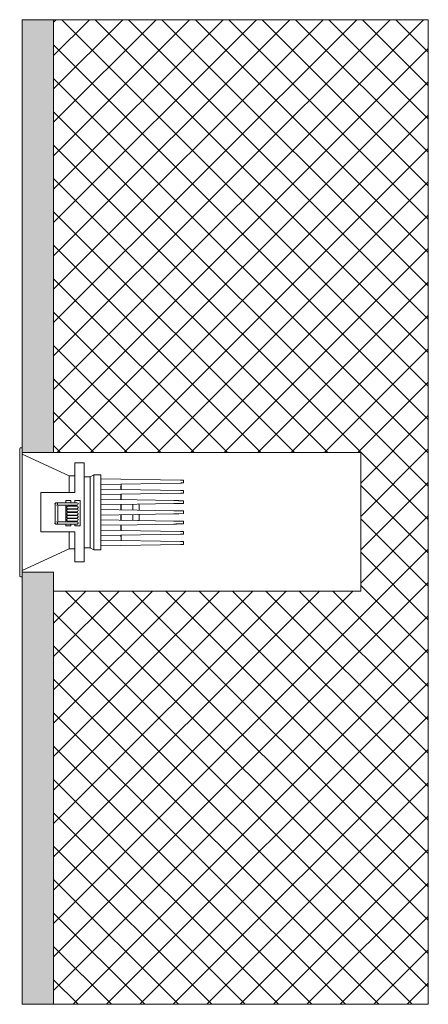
# Model space of a CAD drawing. Header units: millimetres. Extents: x -6861 to -5355, y 95 to 6892.
# Tile 3 of 3: x -6157 to -5897, y 6267 to 6892. Entities that reach past the tile are written whole.
import ezdxf

# ---------------------------------------------------------------- set-up
doc = ezdxf.new("R2010")
doc.units = ezdxf.units.MM
doc.linetypes.add('Dash', pattern=[6, 3, -3])
doc.layers.add('A-ANNO-DIMS', color=7, linetype='Dash', lineweight=9, true_color=0xd2d2d2)
doc.layers.add('A-DETL-GENF', color=7, linetype='Continuous', lineweight=9)
doc.layers.add('E-LITE-EQPM', color=7, linetype='Continuous', lineweight=20)

# ---------------------------------------------------------------- blocks, each defined once
blk = doc.blocks.new('TULIPA SYMETRIC IP20_IP44 - FOST SURFACE Ø64 white-709724-Planta_PDF')
at = {"layer": 'E-LITE-EQPM'}
for p, q in [((-3270.46, 6619.63), (-3270.46, 6619.99)), ((-3268.96, 6620.5), (-3269.95, 6620.5)), ((-3268.96, 6617.52), (-3268.96, 6541.47)), ((-3239.08, 6602.75), (-3268.96, 6616.5)), ((-3229.46, 6611), (-3235.46, 6611)), ((-3235.46, 6611), (-3235.46, 6591.99)), ((-3229.46, 6611), (-3229.46, 6547.99)), ((-3235.46, 6602.75), (-3239.08, 6602.75)), ((-3239.08, 6602.75), (-3239.08, 6591.99)), ((-3225.68, 6602), (-3229.46, 6602)), ((-3223.37, 6603.25), (-3225.68, 6602)), ((-3225.68, 6579.5), (-3225.68, 6602)), ((-3219.06, 6603.25), (-3223.37, 6603.25)), ((-3223.37, 6579.5), (-3223.37, 6603.25)), ((-3219.06, 6579.5), (-3219.06, 6603.25)), ((-3219.06, 6600.75), (-3168.33, 6599.88)), ((-3168.33, 6598.12), (-3219.06, 6597.25)), ((-3206.11, 6594.02), (-3206.11, 6597.47)), ((-3257.01, 6591.99), (-3257.01, 6579.5)), ((-3235.46, 6591.99), (-3257.01, 6591.99)), ((-3206.11, 6587.52), (-3206.11, 6590.97)), ((-3166.56, 6593.35), (-3166.56, 6591.65)), ((-3248.15, 6584.78), (-3248.09, 6584.9)), ((-3247.95, 6583.21), (-3247.95, 6574.27)), ((-3247.35, 6585.58), (-3247.36, 6585.58)), ((-3247.2, 6585.58), (-3247.26, 6585.58)), ((-3247.26, 6583.98), (-3247.2, 6583.98)), ((-3238.1, 6585.58), (-3246.94, 6585.58)), ((-3246.37, 6583.99), (-3238.1, 6583.99)), ((-3246.35, 6574.27), (-3246.35, 6583.21)), ((-3241.09, 6585.58), (-3241.09, 6586.97)), ((-3241.09, 6586.97), (-3238.01, 6586.97)), ((-3241.09, 6579.5), (-3241.09, 6583.99)), ((-3239.93, 6585.58), (-3239.86, 6585.6)), ((-3239.86, 6585.6), (-3239.86, 6585.6)), ((-3239.86, 6583.97), (-3239.86, 6583.97)), ((-3239.86, 6583.36), (-3239.86, 6583.36)), ((-3239.86, 6581.73), (-3239.86, 6581.73)), ((-3239.86, 6581.41), (-3239.86, 6581.41)), ((-3238.01, 6586.97), (-3238.01, 6585.58)), ((-3238.01, 6583.99), (-3238.01, 6583.48)), ((-3238.01, 6583.48), (-3235.46, 6583.48)), ((-3235.46, 6585.6), (-3235.46, 6586.97)), ((-3235.46, 6586.97), (-3232.02, 6586.97)), ((-3235.46, 6583.48), (-3235.46, 6583.97)), ((-3234.12, 6583.97), (-3234.42, 6583.97)), ((-3234.12, 6581.73), (-3234.42, 6581.73)), ((-3234.12, 6585.6), (-3234.12, 6585.6)), ((-3234.12, 6583.97), (-3234.12, 6583.97)), ((-3234.12, 6583.36), (-3234.12, 6583.36)), ((-3234.12, 6581.73), (-3234.12, 6581.73)), ((-3234.12, 6581.41), (-3234.12, 6581.41)), ((-3232.02, 6586.97), (-3232.02, 6579.5)), ((-3206.18, 6581.02), (-3206.18, 6584.47)), ((-3206.11, 6581.02), (-3206.11, 6584.47)), ((-3198.61, 6580.91), (-3198.61, 6584.67)), ((-3194.79, 6584.66), (-3194.61, 6584.1)), ((-3166.56, 6586.85), (-3166.56, 6585.15)), ((-3257.01, 6579.5), (-3257.01, 6567)), ((-3241.09, 6573.47), (-3241.09, 6579.5)), ((-3239.86, 6579.77), (-3239.86, 6579.77)), ((-3239.86, 6579.39), (-3239.86, 6579.39)), ((-3239.86, 6577.76), (-3239.86, 6577.76)), ((-3239.86, 6577.49), (-3239.86, 6577.49)), ((-3239.86, 6575.85), (-3239.86, 6575.85)), ((-3239.86, 6575.47), (-3239.86, 6575.47)), ((-3234.12, 6579.77), (-3234.42, 6579.77)), ((-3234.12, 6577.76), (-3234.42, 6577.76)), ((-3234.12, 6575.85), (-3234.42, 6575.85)), ((-3234.12, 6579.77), (-3234.12, 6579.77)), ((-3234.12, 6579.39), (-3234.12, 6579.39)), ((-3234.12, 6577.76), (-3234.12, 6577.76)), ((-3234.12, 6577.49), (-3234.12, 6577.49)), ((-3234.12, 6575.85), (-3234.12, 6575.85)), ((-3234.12, 6575.47), (-3234.12, 6575.47)), ((-3232.02, 6579.5), (-3232.02, 6570.93)), ((-3225.68, 6556.99), (-3225.68, 6579.5)), ((-3223.37, 6555.75), (-3223.37, 6579.5)), ((-3219.06, 6555.75), (-3219.06, 6579.5)), ((-3206.18, 6574.52), (-3206.18, 6577.97)), ((-3206.11, 6574.52), (-3206.11, 6577.97)), ((-3198.61, 6574.32), (-3198.61, 6578.08)), ((-3169.42, 6580.39), (-3166.56, 6580.35)), ((-3166.56, 6578.65), (-3169.42, 6578.6)), ((-3166.56, 6580.35), (-3166.56, 6579.5)), ((-3166.56, 6579.5), (-3166.56, 6578.65)), ((-3248.15, 6572.69), (-3248.11, 6572.77)), ((-3247.36, 6571.9), (-3247.35, 6571.9)), ((-3247.2, 6573.49), (-3247.26, 6573.49)), ((-3247.26, 6571.89), (-3247.2, 6571.89)), ((-3246.94, 6571.9), (-3238.1, 6571.9)), ((-3238.1, 6573.49), (-3246.37, 6573.49)), ((-3241.09, 6570.93), (-3241.09, 6571.89)), ((-3238.01, 6570.93), (-3241.09, 6570.93)), ((-3239.93, 6573.49), (-3239.86, 6573.51)), ((-3239.86, 6573.84), (-3239.86, 6573.84)), ((-3239.86, 6573.51), (-3239.86, 6573.51)), ((-3239.86, 6571.88), (-3239.86, 6571.88)), ((-3238.01, 6573.85), (-3238.01, 6573.49)), ((-3238.01, 6571.89), (-3238.01, 6570.93)), ((-3235.46, 6573.51), (-3235.46, 6573.84)), ((-3235.46, 6570.93), (-3235.46, 6571.88)), ((-3232.02, 6570.93), (-3235.46, 6570.93)), ((-3234.12, 6573.84), (-3234.42, 6573.84)), ((-3234.12, 6571.88), (-3234.42, 6571.88)), ((-3234.12, 6573.84), (-3234.12, 6573.84)), ((-3234.12, 6573.51), (-3234.12, 6573.51)), ((-3234.12, 6571.88), (-3234.12, 6571.88)), ((-3206.11, 6568.02), (-3206.11, 6571.47)), ((-3194.61, 6574.89), (-3194.9, 6574.33)), ((-3166.56, 6573.85), (-3166.56, 6572.15)), ((-3257.01, 6567), (-3235.46, 6567)), ((-3239.08, 6567), (-3239.08, 6556.24)), ((-3235.46, 6567), (-3235.46, 6547.99)), ((-3206.11, 6561.52), (-3206.11, 6564.97)), ((-3166.56, 6567.35), (-3166.56, 6565.65)), ((-3229.46, 6556.99), (-3225.68, 6556.99)), ((-3225.68, 6556.99), (-3223.37, 6555.75)), ((-3168.33, 6560.88), (-3219.06, 6561.75)), ((-3219.06, 6558.25), (-3168.33, 6559.12)), ((-3268.96, 6542.49), (-3239.08, 6556.24)), ((-3239.08, 6556.24), (-3235.46, 6556.24)), ((-3223.37, 6555.75), (-3219.06, 6555.75)), ((-3235.46, 6547.99), (-3229.46, 6547.99)), ((-3270.46, 6539), (-3270.46, 6539.35)), ((-3269.95, 6538.49), (-3268.96, 6538.49))]:
    blk.add_line(p, q, dxfattribs=at)
at = {"layer": 'E-LITE-EQPM', "flags": 128}
for points in [[(-3270.46, 6619.99), (-3270.23, 6620.42), (-3269.95, 6620.5)], [(-3270.46, 6619.99), (-3270.46, 6619.54), (-3270.46, 6618.19), (-3270.46, 6615.98), (-3270.46, 6612.96), (-3270.46, 6609.19), (-3270.46, 6604.75), (-3270.46, 6599.75), (-3270.46, 6594.3), (-3270.46, 6588.52), (-3270.46, 6582.54), (-3270.46, 6576.49), (-3270.46, 6570.51), (-3270.46, 6564.73), (-3270.46, 6559.27), (-3270.46, 6554.27), (-3270.46, 6549.83), (-3270.46, 6546.06), (-3270.46, 6543.03), (-3270.46, 6540.81), (-3270.46, 6539.46), (-3270.46, 6539)], [(-3168.33, 6593.38), (-3193.69, 6593.81), (-3219.06, 6594.25)], [(-3206.55, 6596.21), (-3206.22, 6595.63), (-3206.2, 6595.48)], [(-3206.18, 6594.02), (-3206.18, 6595.06), (-3206.18, 6595.19)], [(-3166.56, 6599.85), (-3166.56, 6598.36), (-3166.56, 6598.15)], [(-3219.06, 6590.75), (-3193.69, 6591.18), (-3168.33, 6591.62)], [(-3219.06, 6587.75), (-3195.89, 6587.35), (-3172.71, 6586.95)], [(-3206.18, 6587.52), (-3206.18, 6588.09), (-3206.18, 6590.97)], [(-3247.96, 6584.32), (-3248.03, 6584.35), (-3248.15, 6584.78)], [(-3247.98, 6584.58), (-3247.97, 6584.48), (-3247.95, 6583.84), (-3247.95, 6583.21)], [(-3247.84, 6585.35), (-3247.79, 6585.45), (-3247.66, 6585.49)], [(-3247.2, 6585.58), (-3246.61, 6585.33), (-3246.43, 6585.04), (-3246.39, 6584.83), (-3246.37, 6584.51), (-3246.35, 6583.75), (-3246.35, 6583.21)], [(-3240.67, 6582.55), (-3240.3, 6583.24), (-3239.86, 6583.36)], [(-3239.86, 6581.73), (-3240.55, 6582.11), (-3240.67, 6582.55)], [(-3240.67, 6580.59), (-3240.3, 6581.28), (-3239.86, 6581.41)], [(-3234.12, 6583.36), (-3234.56, 6583.36), (-3235.75, 6583.36), (-3237.32, 6583.36), (-3238.79, 6583.36), (-3239.7, 6583.36), (-3239.86, 6583.36)], [(-3239.86, 6581.73), (-3239.37, 6581.73), (-3238.16, 6581.73), (-3236.58, 6581.73), (-3235.13, 6581.73), (-3234.25, 6581.73), (-3234.12, 6581.73)], [(-3239.6, 6581.73), (-3239.73, 6581.73), (-3239.86, 6581.73)], [(-3234.12, 6581.41), (-3234.56, 6581.41), (-3235.75, 6581.41), (-3237.32, 6581.41), (-3238.79, 6581.41), (-3239.7, 6581.41), (-3239.86, 6581.41)], [(-3238.16, 6583.97), (-3236.58, 6583.97), (-3235.13, 6583.97), (-3234.25, 6583.97), (-3234.12, 6583.97)], [(-3234.12, 6585.6), (-3234.56, 6585.6), (-3235.75, 6585.6), (-3237.32, 6585.6), (-3238.08, 6585.6)], [(-3234.32, 6585.6), (-3234.28, 6585.6), (-3234.12, 6585.6)], [(-3234.32, 6583.36), (-3234.28, 6583.36), (-3234.12, 6583.36)], [(-3234.32, 6581.41), (-3234.28, 6581.41), (-3234.12, 6581.41)], [(-3234.12, 6585.6), (-3233.43, 6585.23), (-3233.3, 6584.78)], [(-3233.3, 6584.78), (-3233.68, 6584.1), (-3234.12, 6583.97)], [(-3234.12, 6583.36), (-3233.43, 6582.99), (-3233.3, 6582.55)], [(-3233.3, 6582.55), (-3233.68, 6581.86), (-3234.12, 6581.73)], [(-3234.12, 6581.41), (-3233.43, 6581.03), (-3233.3, 6580.59)], [(-3172.71, 6585.04), (-3195.89, 6584.64), (-3219.06, 6584.25)], [(-3194.61, 6580.83), (-3194.61, 6581.47), (-3194.61, 6583.07), (-3194.61, 6583.97), (-3194.61, 6584.1)], [(-3194.61, 6584.1), (-3194.61, 6583.66), (-3194.61, 6582.41), (-3194.61, 6581.64)], [(-3239.86, 6579.77), (-3240.55, 6580.15), (-3240.67, 6580.59)], [(-3240.67, 6578.57), (-3240.3, 6579.26), (-3239.86, 6579.39)], [(-3239.86, 6577.76), (-3240.55, 6578.13), (-3240.67, 6578.57)], [(-3240.67, 6576.67), (-3240.3, 6577.36), (-3239.86, 6577.49)], [(-3239.88, 6575.87), (-3240.55, 6576.23), (-3240.67, 6576.67)], [(-3240.67, 6574.65), (-3240.3, 6575.34), (-3239.86, 6575.47)], [(-3239.86, 6579.77), (-3239.37, 6579.77), (-3238.16, 6579.77), (-3236.58, 6579.77), (-3235.13, 6579.77), (-3234.25, 6579.77), (-3234.12, 6579.77)], [(-3239.6, 6579.77), (-3239.73, 6579.77), (-3239.86, 6579.77)], [(-3234.12, 6579.39), (-3234.56, 6579.39), (-3235.75, 6579.39), (-3237.32, 6579.39), (-3238.79, 6579.39), (-3239.7, 6579.39), (-3239.86, 6579.39)], [(-3239.86, 6577.76), (-3239.37, 6577.76), (-3238.16, 6577.76), (-3236.58, 6577.76), (-3235.13, 6577.76), (-3234.25, 6577.76), (-3234.12, 6577.76)], [(-3239.6, 6577.76), (-3239.73, 6577.76), (-3239.86, 6577.76)], [(-3234.12, 6577.49), (-3234.56, 6577.49), (-3235.75, 6577.49), (-3237.32, 6577.49), (-3238.79, 6577.49), (-3239.7, 6577.49), (-3239.86, 6577.49)], [(-3239.86, 6575.85), (-3239.37, 6575.85), (-3238.16, 6575.85), (-3236.58, 6575.85), (-3235.13, 6575.85), (-3234.25, 6575.85), (-3234.12, 6575.85)], [(-3239.6, 6575.85), (-3239.73, 6575.85), (-3239.86, 6575.85)], [(-3234.12, 6575.47), (-3234.56, 6575.47), (-3235.75, 6575.47), (-3237.32, 6575.47), (-3238.79, 6575.47), (-3239.7, 6575.47), (-3239.86, 6575.47)], [(-3234.32, 6579.39), (-3234.28, 6579.39), (-3234.12, 6579.39)], [(-3234.32, 6577.49), (-3234.28, 6577.49), (-3234.12, 6577.49)], [(-3234.32, 6575.47), (-3234.28, 6575.47), (-3234.12, 6575.47)], [(-3233.3, 6580.59), (-3233.68, 6579.9), (-3234.12, 6579.77)], [(-3234.12, 6579.39), (-3233.43, 6579.01), (-3233.3, 6578.57)], [(-3233.3, 6578.57), (-3233.68, 6577.88), (-3234.12, 6577.76)], [(-3234.12, 6577.49), (-3233.43, 6577.11), (-3233.3, 6576.67)], [(-3233.3, 6576.67), (-3233.68, 6575.98), (-3234.12, 6575.85)], [(-3234.12, 6575.47), (-3233.43, 6575.09), (-3233.3, 6574.65)], [(-3219.06, 6581.25), (-3195.89, 6580.85), (-3172.71, 6580.45)], [(-3172.71, 6578.54), (-3195.89, 6578.14), (-3219.06, 6577.75)], [(-3194.61, 6574.89), (-3194.61, 6575.33), (-3194.61, 6576.58), (-3194.61, 6578.16)], [(-3194.61, 6577.35), (-3194.61, 6575.92), (-3194.61, 6575.02), (-3194.61, 6574.89)], [(-3247.94, 6572.22), (-3248.03, 6572.26), (-3248.15, 6572.69)], [(-3247.98, 6572.83), (-3247.97, 6573), (-3247.95, 6573.64), (-3247.95, 6574.27)], [(-3247.2, 6571.89), (-3246.61, 6572.15), (-3246.43, 6572.44), (-3246.39, 6572.65), (-3246.37, 6572.97), (-3246.35, 6573.73), (-3246.35, 6574.27)], [(-3239.86, 6573.84), (-3240.55, 6574.21), (-3240.67, 6574.65)], [(-3239.86, 6573.84), (-3239.37, 6573.84), (-3238.16, 6573.84), (-3236.58, 6573.84), (-3235.13, 6573.84), (-3234.25, 6573.84), (-3234.12, 6573.84)], [(-3239.6, 6573.84), (-3239.73, 6573.84), (-3239.86, 6573.84)], [(-3238.16, 6571.88), (-3236.58, 6571.88), (-3235.13, 6571.88), (-3234.25, 6571.88), (-3234.12, 6571.88)], [(-3234.12, 6573.51), (-3234.56, 6573.51), (-3235.75, 6573.51), (-3237.32, 6573.51), (-3238.08, 6573.51)], [(-3234.32, 6573.51), (-3234.28, 6573.51), (-3234.12, 6573.51)], [(-3233.3, 6574.65), (-3233.68, 6573.97), (-3234.12, 6573.84)], [(-3234.12, 6573.51), (-3233.43, 6573.13), (-3233.3, 6572.69)], [(-3233.3, 6572.69), (-3233.68, 6572.01), (-3234.12, 6571.88)], [(-3219.06, 6574.75), (-3195.89, 6574.35), (-3172.71, 6573.95)], [(-3172.71, 6572.04), (-3195.89, 6571.64), (-3219.06, 6571.25)], [(-3206.18, 6568.02), (-3206.18, 6570.92), (-3206.18, 6571.47)], [(-3168.33, 6567.38), (-3193.69, 6567.81), (-3219.06, 6568.25)], [(-3219.06, 6564.75), (-3193.69, 6565.18), (-3168.33, 6565.62)], [(-3206.18, 6563.94), (-3206.18, 6564.18), (-3206.18, 6564.97)], [(-3166.56, 6560.85), (-3166.56, 6559.27), (-3166.56, 6559.15)], [(-3269.95, 6538.49), (-3270.38, 6538.73), (-3270.46, 6539)]]:
    blk.add_lwpolyline(points, dxfattribs=at)
at = {"layer": 'E-LITE-EQPM'}
for centre, major_axis, ratio, start_param, end_param in [((-3247.26, 6584.78), (0, 0.8), 0.999605, 0.785398, 1.570796), ((-3247.26, 6584.78), (0, 0.796), 0.999605, 1.047198, 1.537586), ((-3247.26, 6584.78), (0, 0.8), 0.999605, 1.570796, 2.190235), ((-3247.26, 6584.78), (0, 0.796), 0.999605, 1.570796, 2.193511), ((-3247.26, 6584.78), (0, 0.8), 0.999605, 0.682885, 0.781394), ((-3247.26, 6584.78), (0, 0.796), 0.999605, 0.686446, 0.785398), ((-3247.26, 6584.78), (0, 0.8), 0.999605, 0.435569, 0.523599), ((-3247.26, 6584.78), (0, 0.796), 0.999605, 0.437615, 0.523599), ((-3247.26, 6584.78), (0, 0.8), 0.999605, 0.179769, 0.261799), ((-3247.26, 6584.78), (0, 0.796), 0.999605, 0.180578, 0.261799), ((-3238.1, 6584.78), (0, 0.796), 0.937349, 5.759587, 6.283185), ((-3238.1, 6584.78), (0, 0.796), 0.937349, 3.141593, 3.665191), ((-3247.26, 6572.69), (0, 0.8), 0.999605, 0.951357, 1.570796), ((-3247.26, 6572.69), (0, 0.796), 0.999605, 0.948082, 1.570796), ((-3247.26, 6572.69), (0, 0.8), 0.999605, 1.570796, 2.356194), ((-3247.26, 6572.69), (0, 0.796), 0.999605, 1.570796, 2.094395), ((-3247.26, 6572.69), (0, 0.8), 0.999605, 2.360199, 2.458707), ((-3247.26, 6572.69), (0, 0.796), 0.999605, 2.356194, 2.455146), ((-3247.26, 6572.69), (0, 0.8), 0.999605, 2.617994, 2.706024), ((-3247.26, 6572.69), (0, 0.796), 0.999605, 2.617994, 2.703977), ((-3247.26, 6572.69), (0, 0.8), 0.999605, 2.879793, 2.961824), ((-3247.26, 6572.69), (0, 0.796), 0.999605, 2.879793, 2.961015), ((-3238.1, 6572.69), (0, 0.796), 0.937349, 5.759587, 6.283185), ((-3238.1, 6572.69), (0, 0.796), 0.937349, 3.141593, 3.665191)]:
    blk.add_ellipse(centre, major_axis=major_axis, ratio=ratio, start_param=start_param, end_param=end_param, dxfattribs=at)
for points, knots in [([(-3168.33, 6599.88), (-3168.24, 6599.87), (-3168.08, 6599.87), (-3167.87, 6599.87), (-3167.69, 6599.87), (-3167.55, 6599.86), (-3167.39, 6599.86), (-3167.26, 6599.86), (-3167.15, 6599.86), (-3167.07, 6599.85), (-3166.98, 6599.85), (-3166.9, 6599.85), (-3166.84, 6599.85), (-3166.78, 6599.85), (-3166.74, 6599.85), (-3166.7, 6599.85), (-3166.67, 6599.85), (-3166.64, 6599.85), (-3166.62, 6599.85), (-3166.6, 6599.85), (-3166.57, 6599.85), (-3166.56, 6599.85), (-3166.56, 6599.85)], [0, 0, 0, 0, 0.041667, 0.083333, 0.125, 0.15625, 0.1875, 0.25, 0.291667, 0.322917, 0.354167, 0.416667, 0.458333, 0.5, 0.541667, 0.583333, 0.625, 0.666667, 0.708333, 0.75, 0.833333, 1, 1, 1, 1]), ([(-3166.56, 6598.15), (-3166.56, 6598.15), (-3166.57, 6598.15), (-3166.62, 6598.14), (-3166.66, 6598.14), (-3166.69, 6598.14), (-3166.73, 6598.14), (-3166.77, 6598.14), (-3166.83, 6598.14), (-3166.88, 6598.14), (-3166.95, 6598.14), (-3167.02, 6598.14), (-3167.1, 6598.14), (-3167.19, 6598.13), (-3167.3, 6598.13), (-3167.41, 6598.13), (-3167.53, 6598.13), (-3167.67, 6598.13), (-3167.82, 6598.12), (-3168.03, 6598.12), (-3168.2, 6598.12), (-3168.33, 6598.12)], [0, 0, 0, 0, 0.166667, 0.25, 0.291667, 0.333333, 0.375, 0.416667, 0.458333, 0.5, 0.541667, 0.583333, 0.625, 0.666667, 0.708333, 0.75, 0.791667, 0.833333, 0.875, 0.916667, 1, 1, 1, 1]), ([(-3166.56, 6593.35), (-3166.56, 6593.35), (-3166.59, 6593.35), (-3166.68, 6593.35), (-3166.75, 6593.35), (-3166.85, 6593.35), (-3166.99, 6593.35), (-3167.13, 6593.36), (-3167.29, 6593.36), (-3167.47, 6593.36), (-3167.66, 6593.36), (-3167.87, 6593.37), (-3168.09, 6593.37), (-3168.25, 6593.37), (-3168.33, 6593.38)], [-1, -1, -1, -1, -0.785714, -0.732143, -0.678571, -0.571429, -0.5, -0.428571, -0.357143, -0.285714, -0.214286, -0.142857, -0.071429, 0, 0, 0, 0]), ([(-3168.33, 6591.62), (-3168.21, 6591.62), (-3168.05, 6591.62), (-3167.84, 6591.62), (-3167.69, 6591.63), (-3167.54, 6591.63), (-3167.4, 6591.63), (-3167.27, 6591.63), (-3167.14, 6591.64), (-3167.01, 6591.64), (-3166.85, 6591.64), (-3166.69, 6591.64), (-3166.58, 6591.65), (-3166.56, 6591.65), (-3166.56, 6591.65)], [-1, -1, -1, -1, -0.892857, -0.839286, -0.785714, -0.732143, -0.678571, -0.625, -0.571429, -0.5, -0.428571, -0.285714, -0.142857, 0, 0, 0, 0]), ([(-3172.71, 6586.95), (-3172.19, 6586.94), (-3171.43, 6586.93), (-3170.57, 6586.91), (-3169.86, 6586.9), (-3169.53, 6586.9), (-3169.42, 6586.89)], [0, 0, 0, 0, 0.333333, 0.5, 0.666667, 1, 1, 1, 1]), ([(-3169.42, 6585.1), (-3169.54, 6585.09), (-3169.87, 6585.09), (-3170.58, 6585.08), (-3171.44, 6585.06), (-3172.19, 6585.05), (-3172.71, 6585.04)], [0, 0, 0, 0, 0.333333, 0.5, 0.666667, 1, 1, 1, 1]), ([(-3172.71, 6580.45), (-3172.2, 6580.44), (-3171.46, 6580.43), (-3170.6, 6580.42), (-3169.88, 6580.4), (-3169.54, 6580.4), (-3169.42, 6580.39)], [0, 0, 0, 0, 0.333333, 0.5, 0.666667, 1, 1, 1, 1]), ([(-3169.42, 6578.6), (-3169.54, 6578.59), (-3169.88, 6578.59), (-3170.6, 6578.58), (-3171.46, 6578.56), (-3172.2, 6578.55), (-3172.71, 6578.54)], [0, 0, 0, 0, 0.333333, 0.5, 0.666667, 1, 1, 1, 1]), ([(-3172.71, 6573.95), (-3172.19, 6573.94), (-3171.44, 6573.93), (-3170.58, 6573.91), (-3169.87, 6573.9), (-3169.54, 6573.9), (-3169.42, 6573.89)], [0, 0, 0, 0, 0.333333, 0.5, 0.666667, 1, 1, 1, 1]), ([(-3169.42, 6572.1), (-3169.53, 6572.09), (-3169.86, 6572.09), (-3170.57, 6572.08), (-3171.43, 6572.06), (-3172.19, 6572.05), (-3172.71, 6572.04)], [0, 0, 0, 0, 0.333333, 0.5, 0.666667, 1, 1, 1, 1]), ([(-3166.56, 6567.35), (-3166.56, 6567.35), (-3166.59, 6567.35), (-3166.69, 6567.35), (-3166.76, 6567.35), (-3166.87, 6567.35), (-3167.01, 6567.35), (-3167.15, 6567.36), (-3167.32, 6567.36), (-3167.49, 6567.36), (-3167.68, 6567.36), (-3167.96, 6567.37), (-3168.17, 6567.37), (-3168.33, 6567.38)], [-1, -1, -1, -1, -0.785714, -0.732143, -0.678571, -0.571429, -0.5, -0.428571, -0.357143, -0.285714, -0.214286, -0.142857, 0, 0, 0, 0]), ([(-3168.33, 6565.62), (-3168.21, 6565.62), (-3168.04, 6565.62), (-3167.82, 6565.62), (-3167.66, 6565.63), (-3167.51, 6565.63), (-3167.38, 6565.63), (-3167.25, 6565.63), (-3167.12, 6565.64), (-3166.99, 6565.64), (-3166.87, 6565.64), (-3166.77, 6565.64), (-3166.67, 6565.64), (-3166.58, 6565.65), (-3166.56, 6565.65), (-3166.56, 6565.65)], [-1, -1, -1, -1, -0.892857, -0.839286, -0.785714, -0.732143, -0.678571, -0.625, -0.571429, -0.5, -0.428571, -0.357143, -0.285714, -0.142857, 0, 0, 0, 0]), ([(-3166.56, 6560.85), (-3166.56, 6560.85), (-3166.57, 6560.85), (-3166.62, 6560.85), (-3166.66, 6560.85), (-3166.69, 6560.85), (-3166.73, 6560.85), (-3166.77, 6560.85), (-3166.83, 6560.85), (-3166.88, 6560.85), (-3166.95, 6560.85), (-3167.02, 6560.85), (-3167.1, 6560.86), (-3167.19, 6560.86), (-3167.3, 6560.86), (-3167.41, 6560.86), (-3167.53, 6560.86), (-3167.67, 6560.86), (-3167.82, 6560.87), (-3168.03, 6560.87), (-3168.2, 6560.87), (-3168.33, 6560.88)], [-1, -1, -1, -1, -0.833333, -0.75, -0.708333, -0.666667, -0.625, -0.583333, -0.541667, -0.5, -0.458333, -0.416667, -0.375, -0.333333, -0.291667, -0.25, -0.208333, -0.166667, -0.125, -0.083333, 0, 0, 0, 0]), ([(-3168.33, 6559.12), (-3168.24, 6559.12), (-3168.08, 6559.12), (-3167.83, 6559.12), (-3167.63, 6559.13), (-3167.47, 6559.13), (-3167.35, 6559.13), (-3167.22, 6559.13), (-3167.11, 6559.14), (-3167.02, 6559.14), (-3166.96, 6559.14), (-3166.89, 6559.14), (-3166.84, 6559.14), (-3166.78, 6559.14), (-3166.74, 6559.14), (-3166.7, 6559.14), (-3166.67, 6559.14), (-3166.64, 6559.14), (-3166.62, 6559.14), (-3166.6, 6559.15), (-3166.57, 6559.15), (-3166.56, 6559.15), (-3166.56, 6559.15)], [-1, -1, -1, -1, -0.958333, -0.916667, -0.854167, -0.822917, -0.791667, -0.75, -0.6875, -0.65625, -0.625, -0.583333, -0.541667, -0.5, -0.458333, -0.416667, -0.375, -0.333333, -0.291667, -0.25, -0.166667, 0, 0, 0, 0])]:
    blk.add_open_spline(points, degree=3, knots=knots, dxfattribs=at)
for points in [[(-3166.56, 6599.85), (-3166.56, 6599.85), (-3166.56, 6599.85), (-3166.58, 6599.85)], [(-3169.42, 6586.89), (-3168.83, 6586.88), (-3167.77, 6586.87), (-3166.92, 6586.85), (-3166.56, 6586.85)], [(-3166.56, 6585.15), (-3166.99, 6585.14), (-3167.9, 6585.12), (-3168.9, 6585.11), (-3169.42, 6585.1)], [(-3169.42, 6573.89), (-3168.9, 6573.89), (-3167.9, 6573.87), (-3166.99, 6573.85), (-3166.56, 6573.85)], [(-3166.56, 6572.15), (-3166.92, 6572.14), (-3167.77, 6572.13), (-3168.83, 6572.11), (-3169.42, 6572.1)], [(-3166.56, 6559.15), (-3166.56, 6559.15), (-3166.56, 6559.15), (-3166.58, 6559.15)]]:
    blk.add_open_spline(points, degree=3, dxfattribs=at)

msp = doc.modelspace()

# ---------------------------------------------------------------- hatches: boundary and pattern name
at = {"layer": 'A-DETL-GENF', "true_color": 0xc0c0c0}
h = msp.add_hatch(color=9, dxfattribs=at)
h.paths.add_polyline_path([(-6135.18, 6266.9), (-6135.18, 6541.5), (-6155.18, 6541.5), (-6155.18, 6266.9)])
h.paths.add_polyline_path([(-6155.18, 6617.5), (-6135.18, 6617.5), (-6135.18, 6892.5), (-6155.18, 6892.5), (-6155.18, 6617.6)])
at = {"layer": 'A-DETL-GENF', "true_color": 0xaaaaaa}
h = msp.add_hatch(dxfattribs=at)
h.set_pattern_fill('FP_1', color=253, style=0, pattern_type=2)
h.set_pattern_definition([(45, (-2886.22, 0), (-10.606602, 10.606602), []), (135, (-2886.22, 0), (-10.606602, -10.606602), [])])
h.paths.add_polyline_path([(-6135.18, 6266.9), (-5897.28, 6266.9), (-5897.28, 6892.5), (-6135.18, 6892.5), (-6135.18, 6617.5), (-5940.18, 6617.5), (-5940.18, 6529.5), (-6135.18, 6529.5), (-6135.18, 6291.32)])

# ---------------------------------------------------------------- linework, layer by layer
at = {"layer": 'A-ANNO-DIMS', "color": 9, "linetype": 'Continuous', "true_color": 0xc8c8c8}
for p, q in [((-5897.28, 6892.5), (-6135.18, 6892.5)), ((-5897.28, 6266.9), (-5897.28, 6892.5)), ((-5940.18, 6617.5), (-5940.18, 6579.26)), ((-5940.18, 6579.26), (-5940.18, 6529.5)), ((-6135.18, 6266.9), (-5897.28, 6266.9))]:
    msp.add_line(p, q, dxfattribs=at)
at = {"layer": 'E-LITE-EQPM'}
for p, q in [((-6155.18, 6892.5), (-6155.18, 6617.5)), ((-6135.18, 6892.5), (-6155.18, 6892.5)), ((-6135.18, 6617.5), (-6135.18, 6892.5)), ((-6155.18, 6617.5), (-6135.18, 6617.5)), ((-6135.18, 6541.5), (-6155.18, 6541.5)), ((-6155.18, 6541.5), (-6155.18, 6266.9)), ((-6135.18, 6266.9), (-6135.18, 6541.5)), ((-6155.18, 6266.9), (-6135.18, 6266.9))]:
    msp.add_line(p, q, dxfattribs=at)
at = {"layer": 'E-LITE-EQPM', "color": 253, "true_color": 0xaaaaaa}
for p, q in [((-6135.18, 6617.5), (-5940.18, 6617.5)), ((-5940.18, 6529.5), (-6135.18, 6529.5))]:
    msp.add_line(p, q, dxfattribs=at)

# ---------------------------------------------------------------- block references
at = {"layer": 'E-LITE-EQPM'}
msp.add_blockref('TULIPA SYMETRIC IP20_IP44 - FOST SURFACE Ø64 white-709724-Planta_PDF', (-2886.22, 0), dxfattribs=at)

doc.saveas('drawing.dxf')
